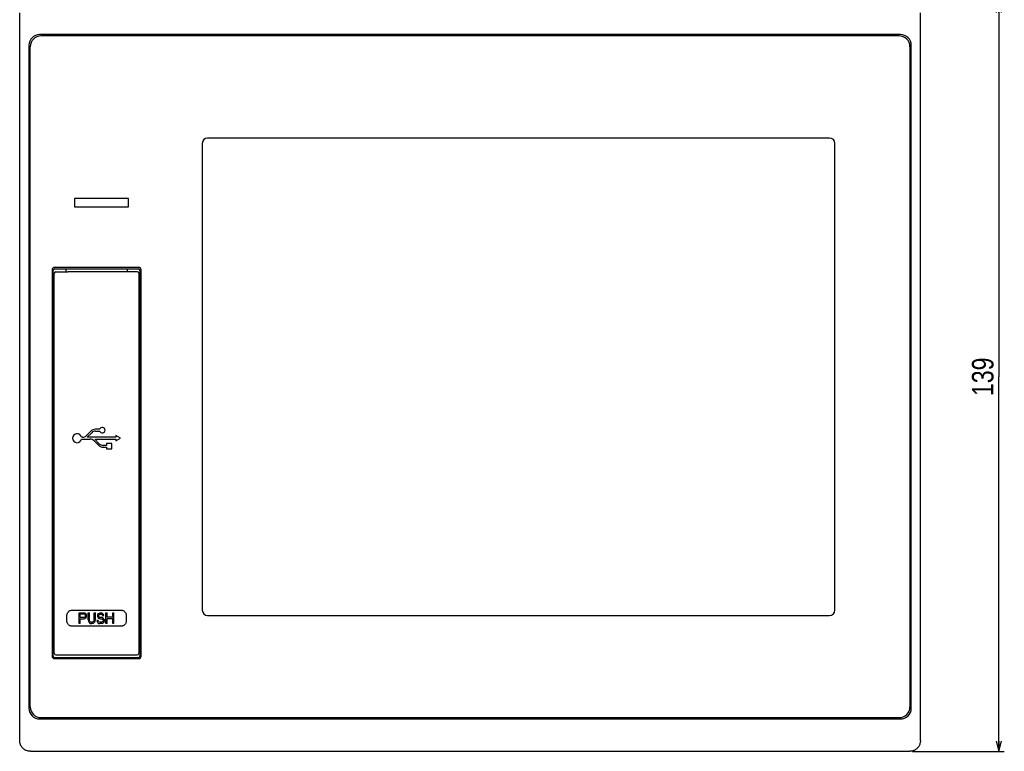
# Model space of a CAD drawing. Extents: x 0 to 563, y 0 to 379.
# Tile 5 of 24: x 118 to 300, y 115 to 250. Entities that reach past the tile are written whole.
import ezdxf
from ezdxf.enums import TextEntityAlignment as Align

# ---------------------------------------------------------------- set-up
doc = ezdxf.new("R2010")
doc.units = 0
doc.header["$LTSCALE"] = 32.67
doc.layers.get('0').update_dxf_attribs({"linetype": 'CONTINUOUS'})
doc.layers.add('AXIS', color=7, linetype='CONTINUOUS')
doc.layers.add('DIM', color=7, linetype='CONTINUOUS')
doc.styles.get("Standard").update_dxf_attribs({"font": 'txt', "width": 0.8})
doc.dimstyles.get("Standard").update_dxf_attribs({"dimtxt": 2.5, "dimasz": 2.5, "dimexe": 1.25, "dimexo": 0.625, "dimtad": 1, "dimcen": 2.5, "dimazin": 3, "dimtfac": 1, "dimtmove": 0, "dimatfit": 3})

# ---------------------------------------------------------------- blocks, each defined once
blk = doc.blocks.new('_OPEN')
at = {"color": 0, "linetype": 'BYBLOCK'}
for p, q in [((0, 0), (-1, 0.263)), ((-1, -0.263), (0, 0)), ((-1, 0), (0, 0))]:
    blk.add_line(p, q, dxfattribs=at)
blk = doc.blocks.new('*D1')
at = {"layer": 'DIM', "color": 2, "linetype": 'CONTINUOUS'}
for p, q in [((283.11, 253.57), (298.15, 253.57)), ((298.15, 253.57), (300.15, 253.57)), ((299.15, 253.57), (299.15, 184.07)), ((299.15, 114.57), (299.15, 184.07)), ((283.11, 114.57), (298.15, 114.57)), ((298.15, 114.57), (300.15, 114.57))]:
    blk.add_line(p, q, dxfattribs=at)
at = {"layer": 'DIM', "color": 2, "linetype": 'CONTINUOUS', "xscale": 1.9, "yscale": 1.9, "zscale": 1.9}
for p, rotation in [((299.15, 253.57), 90), ((299.15, 114.57), 270)]:
    blk.add_blockref('_OPEN', p, dxfattribs=dict(at, rotation=rotation))
at = {"layer": 'DIM', "color": 2, "linetype": 'CONTINUOUS', "width": 0.8}
blk.add_text('139', height=4, rotation=90, dxfattribs=at).set_placement((298.15, 184.07), align=Align.CENTER)

msp = doc.modelspace()

# ---------------------------------------------------------------- linework, layer by layer
at = {"color": 7, "linetype": 'CONTINUOUS'}
for p, q in [((117.598, 116.562), (117.598, 251.584)), ((284.598, 116.562), (284.598, 251.584)), ((280.898, 247.573), (121.298, 247.573)), ((280.648, 247.323), (121.548, 247.323)), ((119.298, 245.573), (119.298, 122.573)), ((119.548, 122.823), (119.548, 245.323)), ((282.648, 245.323), (282.648, 122.823)), ((282.898, 122.573), (282.898, 245.573)), ((267.748, 228.373), (152.448, 228.373)), ((151.448, 227.373), (151.448, 140.773)), ((268.748, 140.773), (268.748, 227.373)), ((127.748, 217.123), (127.748, 215.623)), ((137.748, 217.123), (127.748, 217.123)), ((127.748, 215.623), (137.748, 215.623)), ((137.748, 215.623), (137.748, 217.123)), ((123.598, 203.923), (123.598, 132.223)), ((123.798, 132.273), (123.798, 203.773)), ((123.998, 132.773), (123.998, 203.273)), ((139.648, 204.373), (124.048, 204.373)), ((124.098, 204.073), (139.598, 204.073)), ((124.298, 203.573), (126.498, 203.573)), ((126.198, 203.573), (126.198, 204.073)), ((139.398, 203.573), (137.198, 203.573)), ((137.498, 204.073), (137.498, 203.573)), ((139.698, 203.273), (139.698, 132.773)), ((139.898, 203.773), (139.898, 132.273)), ((140.098, 132.223), (140.098, 203.923)), ((130.703, 173.923), (129.973, 173.151)), ((130.131, 172.838), (130.943, 173.696)), ((132.445, 174.338), (131.669, 174.338)), ((131.669, 174.008), (132.445, 174.008)), ((129.247, 172.838), (129.071, 172.838)), ((129.071, 172.508), (130.667, 172.508)), ((131.393, 172.196), (132.123, 171.424)), ((132.363, 171.651), (131.551, 172.508)), ((133.668, 171.338), (133.089, 171.338)), ((133.089, 171.008), (133.668, 171.008)), ((123.998, 149.273), (123.798, 149.273)), ((139.898, 149.273), (139.698, 149.273)), ((126.725, 140.556), (126.816, 140.62)), ((126.816, 140.62), (126.914, 140.675)), ((126.914, 140.675), (127.018, 140.717)), ((127.018, 140.717), (127.126, 140.748)), ((127.126, 140.748), (127.236, 140.767)), ((127.236, 140.767), (127.348, 140.773)), ((127.348, 140.773), (136.348, 140.773)), ((136.348, 140.773), (136.46, 140.767)), ((136.46, 140.767), (136.57, 140.748)), ((136.57, 140.748), (136.678, 140.717)), ((136.678, 140.717), (136.781, 140.675)), ((136.781, 140.675), (136.88, 140.62)), ((136.88, 140.62), (136.971, 140.556)), ((126.348, 139.773), (126.354, 139.885)), ((126.348, 138.773), (126.348, 139.773)), ((126.354, 138.661), (126.348, 138.773)), ((126.354, 139.885), (126.373, 139.996)), ((126.373, 139.996), (126.404, 140.104)), ((126.404, 140.104), (126.447, 140.208)), ((126.447, 140.208), (126.501, 140.306)), ((126.501, 140.306), (126.566, 140.397)), ((126.566, 140.397), (126.641, 140.481)), ((126.641, 140.481), (126.725, 140.556)), ((128.617, 138.273), (128.617, 140.273)), ((128.617, 140.273), (129.508, 140.273)), ((128.84, 139.422), (128.84, 140.061)), ((128.84, 140.061), (129.546, 140.061)), ((129.546, 139.422), (128.84, 139.422)), ((128.84, 138.273), (128.84, 139.167)), ((128.84, 139.167), (129.508, 139.167)), ((129.694, 140.231), (129.508, 140.273)), ((129.508, 139.167), (129.694, 139.21)), ((129.657, 140.018), (129.546, 140.061)), ((129.657, 139.465), (129.546, 139.422)), ((129.731, 139.933), (129.657, 140.018)), ((129.731, 139.55), (129.657, 139.465)), ((129.843, 140.103), (129.694, 140.231)), ((129.694, 139.21), (129.843, 139.337)), ((129.731, 139.933), (129.768, 139.805)), ((129.768, 139.678), (129.731, 139.55)), ((129.768, 139.805), (129.768, 139.678)), ((129.954, 139.933), (129.843, 140.103)), ((129.843, 139.337), (129.954, 139.507)), ((129.991, 139.805), (129.954, 139.933)), ((129.954, 139.507), (129.991, 139.635)), ((129.991, 139.635), (129.991, 139.805)), ((130.288, 138.954), (130.288, 140.273)), ((130.288, 140.273), (130.511, 140.273)), ((130.288, 138.954), (130.325, 138.742)), ((130.511, 138.954), (130.511, 140.273)), ((130.548, 138.784), (130.511, 138.954)), ((130.622, 138.656), (130.548, 138.784)), ((131.365, 138.784), (131.291, 138.656)), ((131.402, 138.954), (131.365, 138.784)), ((131.402, 138.954), (131.402, 140.273)), ((131.402, 140.273), (131.625, 140.273)), ((131.588, 138.742), (131.625, 138.954)), ((131.625, 138.954), (131.625, 140.273)), ((131.922, 138.827), (131.959, 138.656)), ((132.145, 138.827), (131.922, 138.827)), ((132.071, 139.976), (132.034, 139.805)), ((132.034, 139.805), (132.034, 139.635)), ((132.034, 139.635), (132.071, 139.465)), ((132.071, 139.976), (132.219, 140.146)), ((132.071, 139.465), (132.219, 139.295)), ((132.182, 138.699), (132.145, 138.827)), ((132.219, 140.146), (132.368, 140.231)), ((132.219, 139.295), (132.368, 139.21)), ((132.256, 139.763), (132.294, 139.89)), ((132.256, 139.678), (132.256, 139.763)), ((132.294, 139.55), (132.256, 139.678)), ((132.294, 139.89), (132.405, 139.976)), ((132.405, 139.465), (132.294, 139.55)), ((132.368, 140.231), (132.516, 140.273)), ((132.368, 139.21), (132.516, 139.167)), ((132.405, 139.976), (132.516, 140.018)), ((132.516, 139.422), (132.405, 139.465)), ((132.516, 140.273), (132.702, 140.273)), ((132.516, 140.018), (132.739, 140.018)), ((132.739, 139.422), (132.516, 139.422)), ((132.516, 139.167), (132.739, 139.167)), ((132.888, 140.231), (132.702, 140.273)), ((132.739, 140.018), (132.851, 139.976)), ((132.925, 139.38), (132.739, 139.422)), ((132.739, 139.167), (132.888, 139.124)), ((132.851, 139.976), (132.925, 139.89)), ((133.036, 140.103), (132.888, 140.231)), ((132.888, 139.124), (132.999, 139.039)), ((132.925, 139.89), (132.962, 139.805)), ((133.073, 139.295), (132.925, 139.38)), ((132.962, 139.805), (133.185, 139.805)), ((132.999, 139.039), (133.073, 138.912)), ((133.073, 138.784), (132.999, 138.656)), ((133.148, 139.933), (133.036, 140.103)), ((133.222, 139.124), (133.073, 139.295)), ((133.073, 138.912), (133.073, 138.784)), ((133.185, 139.805), (133.148, 139.933)), ((133.296, 138.954), (133.222, 139.124)), ((133.296, 138.742), (133.296, 138.954)), ((133.593, 138.273), (133.593, 140.273)), ((133.593, 140.273), (133.816, 140.273)), ((133.816, 139.465), (133.816, 140.273)), ((134.856, 139.465), (133.816, 139.465)), ((133.816, 138.273), (133.816, 139.21)), ((133.816, 139.21), (134.856, 139.21)), ((134.856, 139.465), (134.856, 140.273)), ((134.856, 140.273), (135.079, 140.273)), ((134.856, 138.273), (134.856, 139.21)), ((135.079, 138.273), (135.079, 140.273)), ((136.971, 140.556), (137.055, 140.481)), ((137.055, 140.481), (137.129, 140.397)), ((137.129, 140.397), (137.194, 140.306)), ((137.194, 140.306), (137.249, 140.208)), ((137.249, 140.208), (137.292, 140.104)), ((137.292, 140.104), (137.323, 139.996)), ((137.323, 139.996), (137.342, 139.885)), ((137.342, 139.885), (137.348, 139.773)), ((137.348, 138.773), (137.342, 138.661)), ((137.348, 139.773), (137.348, 138.773)), ((152.448, 139.773), (267.748, 139.773)), ((126.373, 138.551), (126.354, 138.661)), ((126.404, 138.443), (126.373, 138.551)), ((126.447, 138.339), (126.404, 138.443)), ((126.501, 138.241), (126.447, 138.339)), ((126.566, 138.15), (126.501, 138.241)), ((126.641, 138.066), (126.566, 138.15)), ((126.725, 137.991), (126.641, 138.066)), ((126.816, 137.927), (126.725, 137.991)), ((126.914, 137.872), (126.816, 137.927)), ((127.018, 137.829), (126.914, 137.872)), ((127.126, 137.798), (127.018, 137.829)), ((127.236, 137.78), (127.126, 137.798)), ((127.348, 137.773), (127.236, 137.78)), ((136.348, 137.773), (127.348, 137.773)), ((128.84, 138.273), (128.617, 138.273)), ((130.325, 138.742), (130.4, 138.571)), ((130.4, 138.571), (130.548, 138.401)), ((130.548, 138.401), (130.697, 138.316)), ((130.622, 138.656), (130.734, 138.571)), ((130.697, 138.316), (130.882, 138.273)), ((130.734, 138.571), (130.882, 138.529)), ((131.031, 138.529), (130.882, 138.529)), ((131.031, 138.273), (130.882, 138.273)), ((131.179, 138.571), (131.031, 138.529)), ((131.217, 138.316), (131.031, 138.273)), ((131.291, 138.656), (131.179, 138.571)), ((131.365, 138.401), (131.217, 138.316)), ((131.514, 138.571), (131.365, 138.401)), ((131.514, 138.571), (131.588, 138.742)), ((131.959, 138.656), (132.071, 138.444)), ((132.071, 138.444), (132.256, 138.316)), ((132.294, 138.571), (132.182, 138.699)), ((132.256, 138.316), (132.442, 138.273)), ((132.294, 138.571), (132.442, 138.529)), ((132.739, 138.529), (132.442, 138.529)), ((132.739, 138.273), (132.442, 138.273)), ((132.888, 138.571), (132.739, 138.529)), ((132.925, 138.316), (132.739, 138.273)), ((132.999, 138.656), (132.888, 138.571)), ((133.073, 138.401), (132.925, 138.316)), ((133.222, 138.571), (133.073, 138.401)), ((133.222, 138.571), (133.296, 138.742)), ((133.816, 138.273), (133.593, 138.273)), ((135.079, 138.273), (134.856, 138.273)), ((136.46, 137.78), (136.348, 137.773)), ((136.57, 137.798), (136.46, 137.78)), ((136.678, 137.829), (136.57, 137.798)), ((136.781, 137.872), (136.678, 137.829)), ((136.88, 137.927), (136.781, 137.872)), ((136.971, 137.991), (136.88, 137.927)), ((137.055, 138.066), (136.971, 137.991)), ((137.13, 138.15), (137.055, 138.066)), ((137.194, 138.241), (137.13, 138.15)), ((137.249, 138.339), (137.194, 138.241)), ((137.292, 138.443), (137.249, 138.339)), ((137.323, 138.551), (137.292, 138.443)), ((137.342, 138.661), (137.323, 138.551)), ((124.048, 131.773), (139.648, 131.773)), ((124.098, 131.973), (139.598, 131.973)), ((124.298, 132.473), (139.398, 132.473)), ((121.298, 120.573), (280.898, 120.573)), ((121.548, 120.823), (280.648, 120.823)), ((117.603, 116.42), (117.598, 116.562)), ((117.618, 116.278), (117.603, 116.42)), ((117.643, 116.137), (117.618, 116.278)), ((117.679, 115.999), (117.643, 116.137)), ((117.723, 115.864), (117.679, 115.999)), ((117.778, 115.733), (117.723, 115.864)), ((117.841, 115.606), (117.778, 115.733)), ((117.913, 115.485), (117.841, 115.606)), ((117.994, 115.368), (117.913, 115.485)), ((118.083, 115.258), (117.994, 115.368)), ((118.179, 115.155), (118.083, 115.258)), ((118.283, 115.058), (118.179, 115.155)), ((118.393, 114.97), (118.283, 115.058)), ((283.913, 115.058), (283.803, 114.97)), ((284.017, 115.155), (283.913, 115.058)), ((284.113, 115.258), (284.017, 115.155)), ((284.202, 115.368), (284.113, 115.258)), ((284.282, 115.485), (284.202, 115.368)), ((284.355, 115.606), (284.282, 115.485)), ((284.418, 115.733), (284.355, 115.606)), ((284.472, 115.864), (284.418, 115.733)), ((284.517, 115.999), (284.472, 115.864)), ((284.552, 116.137), (284.517, 115.999)), ((284.578, 116.278), (284.552, 116.137)), ((284.593, 116.42), (284.578, 116.278)), ((284.598, 116.562), (284.593, 116.42)), ((118.509, 114.889), (118.393, 114.97)), ((118.631, 114.817), (118.509, 114.889)), ((118.758, 114.753), (118.631, 114.817)), ((118.889, 114.699), (118.758, 114.753)), ((119.024, 114.654), (118.889, 114.699)), ((119.162, 114.619), (119.024, 114.654)), ((119.302, 114.594), (119.162, 114.619)), ((119.444, 114.579), (119.302, 114.594)), ((119.587, 114.573), (119.444, 114.579)), ((119.587, 114.573), (282.609, 114.573)), ((282.752, 114.579), (282.609, 114.573)), ((282.894, 114.594), (282.752, 114.579)), ((283.034, 114.619), (282.894, 114.594)), ((283.172, 114.654), (283.034, 114.619)), ((283.307, 114.699), (283.172, 114.654)), ((283.438, 114.753), (283.307, 114.699)), ((283.565, 114.817), (283.438, 114.753)), ((283.687, 114.889), (283.565, 114.817)), ((283.803, 114.97), (283.687, 114.889))]:
    msp.add_line(p, q, dxfattribs=at)
for centre, radius, start, end in [((121.298, 245.573), 2, 90, 180), ((280.898, 245.573), 2, 0, 90), ((152.448, 227.373), 1, 90, 180), ((267.748, 227.373), 1, 0, 90), ((124.048, 203.923), 0.45, 90, 180), ((124.098, 203.773), 0.3, 90, 180), ((124.298, 203.273), 0.3, 90, 180), ((139.398, 203.273), 0.3, 0, 90), ((139.598, 203.773), 0.3, 0, 90), ((139.648, 203.923), 0.45, 0, 90), ((131.669, 173.008), 1.33, 90, 136.56935), ((131.669, 173.008), 1, 90, 136.56935), ((129.247, 173.838), 1, 270, 316.56935), ((130.667, 171.508), 1, 43.43065, 90), ((133.089, 172.338), 1, 223.43065, 270), ((133.089, 172.338), 1.33, 223.43065, 270), ((152.448, 140.773), 1, 180, 270), ((267.748, 140.773), 1, 270, 360), ((124.048, 132.223), 0.45, 180, 270), ((124.098, 132.273), 0.3, 180, 270), ((124.298, 132.773), 0.3, 180, 270), ((139.398, 132.773), 0.3, 270, 360), ((139.598, 132.273), 0.3, 270, 360), ((139.648, 132.223), 0.45, 270, 360), ((121.298, 122.573), 2, 180, 270), ((280.898, 122.573), 2, 270, 360)]:
    msp.add_arc(centre, radius, start, end, dxfattribs=at)
at = {"layer": 'AXIS', "color": 7, "linetype": 'CONTINUOUS'}
for p, q in [((126.498, 203.573), (126.498, 203.563)), ((137.198, 203.563), (126.498, 203.563)), ((137.198, 203.563), (137.198, 203.573)), ((135.418, 172.838), (130.131, 172.838)), ((131.551, 172.508), (135.418, 172.508)), ((133.668, 171.673), (133.668, 171.338)), ((134.668, 171.673), (133.668, 171.673)), ((134.668, 170.673), (134.668, 171.673)), ((135.418, 173.173), (135.418, 172.838)), ((136.284, 172.673), (135.418, 173.173)), ((135.418, 172.173), (136.284, 172.673)), ((135.418, 172.508), (135.418, 172.173)), ((133.668, 171.008), (133.668, 170.673)), ((133.668, 170.673), (134.668, 170.673))]:
    msp.add_line(p, q, dxfattribs=at)
for centre, radius, start, end in [((121.548, 245.323), 2, 90, 180), ((280.648, 245.323), 2, 0, 90), ((128.253, 172.673), 0.835, 11.39693, 348.60307), ((132.917, 174.173), 0.5, 199.26878, 160.73122), ((121.548, 122.823), 2, 180, 270), ((280.648, 122.823), 2, 270, 360)]:
    msp.add_arc(centre, radius, start, end, dxfattribs=at)

# ---------------------------------------------------------------- dimensions: what is measured, and where the dimension line sits
at = {"layer": 'DIM', "color": 2, "linetype": 'CONTINUOUS'}
dim = msp.add_linear_dim(base=(299.154, 114.573), p1=(282.609, 253.573), p2=(282.609, 114.573), angle=270, dimstyle='Standard', dxfattribs=at)
dim.commit()
dim.dimension.update_dxf_attribs({"geometry": '*D1', "text_midpoint": (299.154, 184.273), "dimtype": 128})

doc.saveas('drawing.dxf')
